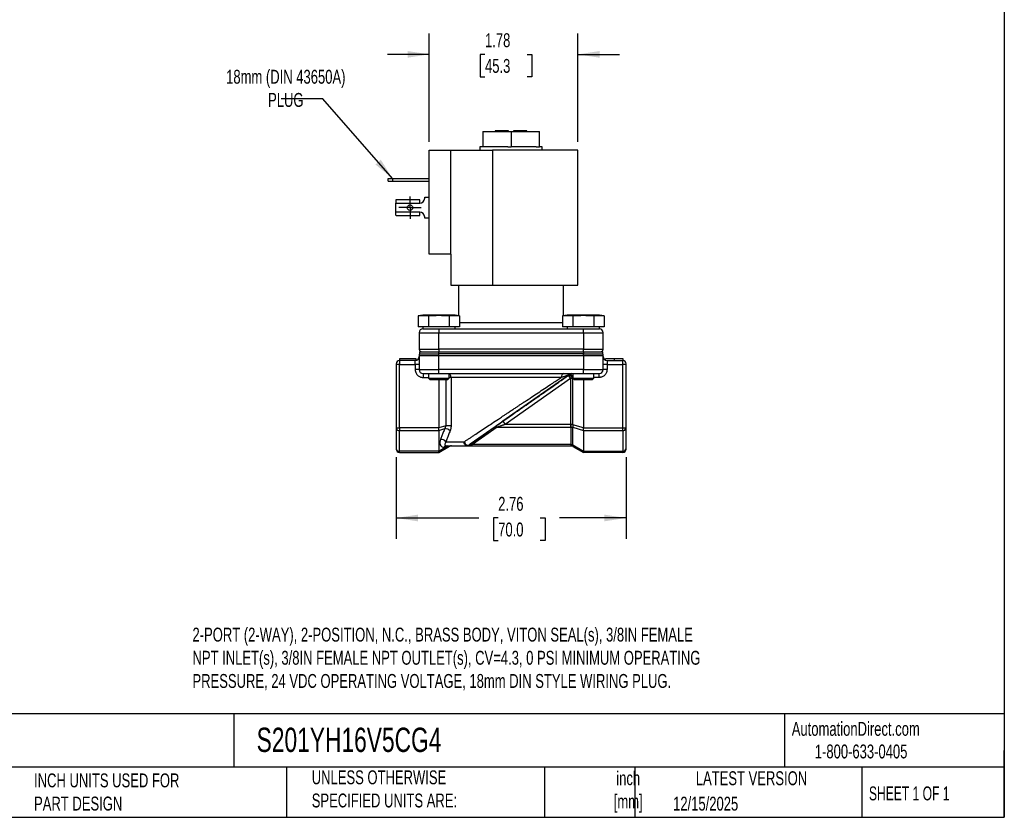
# Model space of a CAD drawing. Header units: inches. Extents: x 0.5 to 21.5, y 0.5 to 16.5.
# Tile 2 of 3: x 9.7 to 21.5, y 0.5 to 10.1. Entities that reach past the tile are written whole.
import ezdxf

# ---------------------------------------------------------------- set-up
doc = ezdxf.new("R2010")
doc.units = ezdxf.units.IN
doc.header["$LTSCALE"] = 2
doc.header["$MEASUREMENT"] = 0
doc.linetypes.add('SLD-Center', pattern=[0.75, 0.6, -0.05, 0.05, -0.05])
doc.linetypes.add('SLD-Solid', pattern=[0])
doc.layers.add('CENTER', color=40, linetype='SLD-Center')
doc.layers.add('DIMENSIONS', color=140, linetype='SLD-Solid', lineweight=25)
doc.layers.add('TEXT', color=140, linetype='SLD-Solid', lineweight=25)
doc.styles.add('SLDTEXTSTYLE0', font='TXT', dxfattribs={"width": 0.7})
doc.styles.add('SLDTEXTSTYLE1', font='TXT', dxfattribs={"width": 0.65})
doc.dimstyles.new('SLDDIMSTYLE1', dxfattribs={"dimtxt": 0.169922, "dimasz": 0.26, "dimexe": 0, "dimexo": 0.0625, "dimgap": 0.04248, "dimtad": 0, "dimtih": 1, "dimtoh": 1, "dimrnd": 1e-09, "dimzin": 12, "dimdsep": 46, "dimtxsty": 'SLDTEXTSTYLE0', "dimsah": 1, "dimcen": 0.09, "dimadec": 0, "dimazin": 3, "dimtfac": 1, "dimtmove": 0, "dimatfit": 0, "dimfxl": 0, "dimfrac": 2, "dimtolj": 1, "dimtzin": 12, "dimarcsym": 0})
doc.dimstyles.new('SLDDIMSTYLE2', dxfattribs={"dimtxt": 0.169922, "dimasz": 0.26, "dimexe": 0, "dimexo": 0.0625, "dimgap": 0.04248, "dimtad": 0, "dimtih": 1, "dimtoh": 1, "dimrnd": 1e-09, "dimzin": 12, "dimdsep": 46, "dimtxsty": 'SLDTEXTSTYLE0', "dimsah": 1, "dimcen": 0.09, "dimadec": 0, "dimazin": 3, "dimtfac": 1, "dimtofl": 0, "dimtmove": 0, "dimatfit": 3, "dimfxl": 0, "dimfrac": 2, "dimtolj": 1, "dimtzin": 12, "dimarcsym": 0})
doc.dimstyles.new('SLDDIMSTYLE4', dxfattribs={"dimtxt": 0.18, "dimasz": 0.26, "dimexe": 0, "dimexo": 0.0625, "dimgap": 0, "dimtad": 0, "dimtih": 1, "dimtoh": 1, "dimdec": 0, "dimrnd": 1e-09, "dimzin": 0, "dimdsep": 46, "dimtxsty": 'Standard', "dimsah": 1, "dimcen": 0.09, "dimadec": 0, "dimazin": 0, "dimtfac": 0.26, "dimtdec": 0, "dimtofl": 0, "dimtmove": 0, "dimatfit": 3, "dimfxl": 0, "dimfrac": 2, "dimtolj": 1, "dimtzin": 0, "dimarcsym": 0})

# ---------------------------------------------------------------- blocks, each defined once
blk = doc.blocks.new('_D_5')
at = {"layer": 'DIMENSIONS'}
for p, q in [((14.605, 8.601), (14.605, 9.898)), ((16.387, 8.601), (16.387, 9.898)), ((14.605, 9.648), (14.105, 9.648)), ((15.274, 9.648), (15.217, 9.648)), ((15.217, 9.648), (15.217, 9.378)), ((15.779, 9.648), (15.836, 9.648)), ((15.836, 9.648), (15.836, 9.378)), ((16.387, 9.648), (16.887, 9.648)), ((15.217, 9.378), (15.274, 9.378)), ((15.836, 9.378), (15.779, 9.378))]:
    blk.add_line(p, q, dxfattribs=at)
for points in [[(14.605, 9.648), (14.345, 9.688), (14.345, 9.608)], [(16.387, 9.648), (16.647, 9.608), (16.647, 9.688)]]:
    blk.add_solid(points, dxfattribs=at)
at = {"layer": 'DIMENSIONS', "char_height": 0.1667, "attachment_point": 1, "style": 'SLDTEXTSTYLE0'}
for s, insert in [('1.78', (15.274, 9.901)), ('45.3', (15.274, 9.593))]:
    blk.add_mtext(s, dxfattribs=dict(at, insert=insert))
blk = doc.blocks.new('_D_6')
at = {"layer": 'DIMENSIONS'}
for p, q in [((14.209, 4.818), (14.209, 3.839)), ((16.965, 4.818), (16.965, 3.839)), ((14.209, 4.089), (15.201, 4.089)), ((15.432, 4.089), (15.375, 4.089)), ((15.375, 4.089), (15.375, 3.819)), ((15.937, 4.089), (15.994, 4.089)), ((15.994, 4.089), (15.994, 3.819)), ((16.965, 4.089), (16.167, 4.089)), ((15.375, 3.819), (15.432, 3.819)), ((15.994, 3.819), (15.937, 3.819))]:
    blk.add_line(p, q, dxfattribs=at)
for points in [[(14.209, 4.089), (14.469, 4.049), (14.469, 4.129)], [(16.965, 4.089), (16.705, 4.129), (16.705, 4.049)]]:
    blk.add_solid(points, dxfattribs=at)
at = {"layer": 'DIMENSIONS', "char_height": 0.1667, "attachment_point": 1, "style": 'SLDTEXTSTYLE0'}
for s, insert in [('2.76', (15.432, 4.342)), ('70.0', (15.432, 4.034))]:
    blk.add_mtext(s, dxfattribs=dict(at, insert=insert))
blk = doc.blocks.new('SW_CENTERMARKSYMBOL_2')
at = {"layer": 'CENTER', "color": 0}
for p, q in [((0, 0.1), (0, 0.1335)), ((-0.1, 0), (-0.1335, 0)), ((0, 0), (-0.1, 0)), ((0, 0), (0, 0.1)), ((0, 0), (0, -0.1)), ((0, 0), (0.1, 0)), ((0.1, 0), (0.1335, 0)), ((0, -0.1), (0, -0.1335))]:
    blk.add_line(p, q, dxfattribs=at)

msp = doc.modelspace()

# ---------------------------------------------------------------- linework, layer by layer
for p, q in [((15.247, 8.724), (15.247, 8.538)), ((15.247, 8.724), (15.587, 8.724)), ((15.397, 8.733), (15.397, 8.724)), ((15.557, 8.733), (15.397, 8.733)), ((15.557, 8.724), (15.557, 8.733)), ((15.587, 8.724), (15.587, 8.538)), ((15.587, 8.724), (15.928, 8.724)), ((15.617, 8.733), (15.617, 8.724)), ((15.777, 8.733), (15.617, 8.733)), ((15.777, 8.724), (15.777, 8.733)), ((15.928, 8.538), (15.928, 8.724)), ((14.605, 7.251), (14.605, 8.501)), ((14.605, 8.501), (14.865, 8.501)), ((14.865, 7.251), (14.865, 8.501)), ((14.865, 8.501), (15.366, 8.501)), ((15.214, 8.538), (15.214, 8.501)), ((15.247, 8.538), (15.214, 8.538)), ((15.285, 8.538), (15.247, 8.538)), ((15.549, 8.538), (15.285, 8.538)), ((15.366, 8.501), (15.366, 6.881)), ((16.387, 8.501), (15.366, 8.501)), ((15.549, 8.538), (15.587, 8.538)), ((15.625, 8.538), (15.587, 8.538)), ((15.889, 8.538), (15.625, 8.538)), ((15.889, 8.538), (15.928, 8.538)), ((15.96, 8.538), (15.928, 8.538)), ((15.96, 8.501), (15.96, 8.538)), ((16.387, 6.881), (16.387, 8.501)), ((14.114, 8.128), (14.114, 8.16)), ((14.114, 8.16), (14.164, 8.16)), ((14.164, 8.16), (14.164, 8.128)), ((14.164, 8.16), (14.605, 8.16)), ((14.114, 8.128), (14.164, 8.128)), ((14.164, 8.128), (14.605, 8.128)), ((14.551, 7.935), (14.605, 7.935)), ((14.551, 7.924), (14.551, 7.935)), ((14.205, 7.902), (14.205, 7.864)), ((14.205, 7.757), (14.205, 7.864)), ((14.205, 7.864), (14.491, 7.864)), ((14.491, 7.905), (14.213, 7.905)), ((14.491, 7.864), (14.491, 7.905)), ((14.491, 7.757), (14.205, 7.757)), ((14.205, 7.719), (14.205, 7.757)), ((14.213, 7.716), (14.491, 7.716)), ((14.491, 7.716), (14.491, 7.757)), ((14.551, 7.685), (14.551, 7.697)), ((14.605, 7.685), (14.551, 7.685)), ((14.865, 7.251), (14.605, 7.251)), ((14.865, 7.251), (14.865, 6.881)), ((14.865, 6.881), (15.366, 6.881)), ((14.957, 6.881), (14.957, 6.515)), ((15.366, 6.881), (16.387, 6.881)), ((16.217, 6.515), (16.217, 6.881)), ((14.527, 6.522), (14.472, 6.513)), ((14.472, 6.513), (14.472, 6.38)), ((14.915, 6.522), (14.527, 6.522)), ((14.596, 6.513), (14.596, 6.38)), ((14.845, 6.513), (14.845, 6.38)), ((14.969, 6.513), (14.915, 6.522)), ((14.969, 6.513), (14.969, 6.38)), ((16.26, 6.522), (16.205, 6.513)), ((16.205, 6.513), (16.205, 6.38)), ((16.648, 6.522), (16.26, 6.522)), ((16.329, 6.513), (16.329, 6.38)), ((16.578, 6.513), (16.578, 6.38)), ((16.702, 6.513), (16.648, 6.522)), ((16.702, 6.513), (16.702, 6.38)), ((14.596, 6.38), (14.472, 6.38)), ((14.527, 6.38), (14.527, 6.358)), ((14.845, 6.38), (14.596, 6.38)), ((14.969, 6.38), (14.845, 6.38)), ((14.915, 6.358), (14.915, 6.38)), ((14.969, 6.435), (16.205, 6.435)), ((16.329, 6.38), (16.205, 6.38)), ((16.26, 6.38), (16.26, 6.358)), ((16.578, 6.38), (16.329, 6.38)), ((16.702, 6.38), (16.578, 6.38)), ((16.648, 6.358), (16.648, 6.38)), ((14.485, 6.311), (14.721, 6.311)), ((14.485, 6.311), (14.485, 6.113)), ((14.527, 6.358), (14.764, 6.358)), ((14.721, 6.358), (14.721, 6.311)), ((14.721, 6.113), (14.721, 6.311)), ((14.721, 6.311), (16.454, 6.311)), ((14.764, 6.358), (16.41, 6.358)), ((16.41, 6.358), (16.648, 6.358)), ((16.454, 6.311), (16.454, 6.358)), ((16.454, 6.311), (16.69, 6.311)), ((16.454, 6.311), (16.454, 6.113)), ((16.69, 6.113), (16.69, 6.311)), ((14.485, 6.113), (14.721, 6.113)), ((14.485, 6.038), (14.485, 5.868)), ((14.485, 6.038), (14.721, 6.038)), ((14.487, 6.082), (14.487, 6.057)), ((14.487, 6.082), (14.721, 6.082)), ((14.487, 6.057), (14.721, 6.057)), ((14.721, 6.113), (14.721, 6.082)), ((16.454, 6.113), (14.721, 6.113)), ((14.721, 6.057), (14.721, 6.082)), ((14.721, 6.082), (16.453, 6.082)), ((14.721, 6.038), (14.721, 6.057)), ((16.453, 6.057), (14.721, 6.057)), ((14.721, 5.868), (14.721, 6.038)), ((14.721, 6.038), (16.454, 6.038)), ((16.453, 6.082), (16.453, 6.057)), ((16.453, 6.082), (16.687, 6.082)), ((16.453, 6.057), (16.687, 6.057)), ((16.454, 6.082), (16.454, 6.113)), ((16.454, 6.113), (16.69, 6.113)), ((16.454, 6.038), (16.454, 6.057)), ((16.454, 6.038), (16.454, 5.868)), ((16.454, 6.038), (16.69, 6.038)), ((16.687, 6.057), (16.687, 6.082)), ((16.69, 5.868), (16.69, 6.038)), ((14.249, 5.931), (14.209, 5.931)), ((14.209, 5.931), (14.209, 5.171)), ((14.449, 5.998), (14.249, 5.998)), ((14.249, 5.998), (14.249, 5.978)), ((14.249, 5.978), (14.249, 5.931)), ((14.438, 5.978), (14.249, 5.978)), ((14.249, 5.171), (14.249, 5.931)), ((14.249, 5.931), (14.438, 5.931)), ((14.438, 5.931), (14.438, 5.978)), ((14.438, 5.931), (14.438, 5.868)), ((14.485, 5.931), (14.438, 5.931)), ((14.449, 5.98), (14.449, 5.998)), ((16.737, 5.931), (16.69, 5.931)), ((16.72, 5.981), (16.72, 5.998)), ((16.737, 5.978), (16.737, 5.931)), ((16.737, 5.978), (16.925, 5.978)), ((16.737, 5.931), (16.737, 5.868)), ((16.737, 5.931), (16.925, 5.931)), ((16.826, 5.978), (16.826, 5.998)), ((16.925, 5.931), (16.925, 5.978)), ((16.925, 5.171), (16.925, 5.931)), ((16.965, 5.931), (16.925, 5.931)), ((16.93, 5.978), (16.93, 5.998)), ((16.965, 5.171), (16.965, 5.931)), ((14.485, 5.868), (14.438, 5.868)), ((14.485, 5.868), (14.721, 5.868)), ((14.532, 5.821), (14.532, 5.774)), ((14.596, 5.821), (14.596, 5.765)), ((14.721, 5.821), (14.721, 5.868)), ((16.454, 5.868), (14.721, 5.868)), ((14.721, 5.821), (16.454, 5.821)), ((14.846, 5.765), (14.846, 5.821)), ((16.273, 5.799), (15.489, 5.25)), ((16.273, 5.799), (16.3, 5.76)), ((16.304, 5.763), (16.276, 5.801)), ((16.329, 5.821), (16.329, 5.765)), ((16.454, 5.821), (16.454, 5.868)), ((16.454, 5.868), (16.69, 5.868)), ((16.579, 5.765), (16.579, 5.821)), ((16.643, 5.774), (16.643, 5.821)), ((16.737, 5.868), (16.69, 5.868)), ((14.532, 5.774), (14.596, 5.774)), ((14.596, 5.765), (14.616, 5.745)), ((14.596, 5.765), (14.846, 5.765)), ((14.826, 5.745), (14.616, 5.745)), ((14.721, 5.745), (14.721, 5.171)), ((14.805, 5.745), (14.805, 5.193)), ((14.826, 5.745), (14.846, 5.765)), ((14.867, 5.774), (14.846, 5.774)), ((16.188, 5.774), (14.867, 5.774)), ((14.867, 5.774), (14.867, 5.193)), ((16.3, 5.76), (15.516, 5.211)), ((16.304, 5.211), (16.304, 5.763)), ((16.327, 5.763), (16.329, 5.765)), ((16.327, 5.206), (16.327, 5.763)), ((16.329, 5.765), (16.349, 5.745)), ((16.329, 5.765), (16.579, 5.765)), ((16.559, 5.745), (16.349, 5.745)), ((16.453, 5.745), (16.453, 5.171)), ((16.559, 5.745), (16.579, 5.765)), ((16.643, 5.774), (16.579, 5.774)), ((15.489, 5.25), (15.516, 5.211)), ((16.303, 5.211), (15.516, 5.211)), ((16.304, 5.211), (16.303, 5.178)), ((16.303, 5.178), (16.303, 5.211)), ((16.453, 5.169), (16.329, 5.205)), ((14.209, 5.171), (14.249, 5.171)), ((14.209, 5.166), (14.209, 4.918)), ((14.249, 5.171), (14.249, 5.138)), ((14.721, 5.171), (14.249, 5.171)), ((14.249, 5.138), (14.721, 5.138)), ((14.249, 4.89), (14.249, 5.138)), ((14.805, 5.193), (14.721, 5.169)), ((14.721, 5.14), (14.792, 5.161)), ((14.721, 5.138), (14.721, 4.89)), ((14.867, 5.193), (14.805, 5.193)), ((15.394, 5.183), (15.096, 4.974)), ((15.421, 5.178), (15.123, 4.969)), ((15.421, 5.178), (16.303, 5.178)), ((16.303, 5.178), (16.303, 4.969)), ((16.328, 5.177), (16.453, 5.14)), ((16.328, 4.961), (16.328, 5.177)), ((16.453, 5.171), (16.925, 5.171)), ((16.453, 5.138), (16.925, 5.138)), ((16.453, 5.138), (16.453, 4.89)), ((16.925, 5.138), (16.925, 5.171)), ((16.925, 5.171), (16.965, 5.171)), ((16.925, 5.138), (16.925, 4.89)), ((16.965, 4.918), (16.965, 5.166)), ((14.806, 5.002), (15.024, 5.002)), ((16.303, 4.969), (15.123, 4.969)), ((16.303, 4.969), (16.303, 4.955)), ((16.453, 4.888), (16.328, 4.961)), ((14.721, 4.89), (14.249, 4.89)), ((14.249, 4.876), (14.249, 4.89)), ((14.249, 4.876), (14.721, 4.876)), ((14.721, 4.876), (14.847, 4.949)), ((14.805, 4.937), (14.721, 4.888)), ((14.783, 4.937), (14.805, 4.937)), ((15.054, 4.955), (16.303, 4.955)), ((16.329, 4.948), (16.453, 4.876)), ((16.453, 4.89), (16.925, 4.89)), ((16.925, 4.876), (16.453, 4.876)), ((16.925, 4.89), (16.925, 4.876))]:
    msp.add_line(p, q)
at = {"flags": 128}
for points in [[(15.054, 4.955), (15.048, 4.956), (15.042, 4.959), (15.037, 4.963), (15.033, 4.969), (15.029, 4.976), (15.026, 4.984), (15.025, 4.993), (15.024, 5.002)], [(16.327, 4.949), (16.327, 4.95), (16.326, 4.95), (16.326, 4.952), (16.326, 4.953), (16.326, 4.955), (16.326, 4.957), (16.326, 4.959), (16.327, 4.961)], [(16.328, 4.961), (16.327, 4.958), (16.327, 4.956), (16.327, 4.954), (16.327, 4.952), (16.327, 4.951), (16.327, 4.95), (16.328, 4.949), (16.329, 4.948)]]:
    msp.add_lwpolyline(points, dxfattribs=at)
msp.add_circle((14.375, 7.81), 0.0335)
for centre, radius, start, end in [((14.491, 7.924), 0.06, 270, 0), ((14.491, 7.697), 0.06, 0, 90), ((14.532, 6.311), 0.047, 90, 180), ((16.643, 6.311), 0.047, 0, 90), ((14.438, 6.025), 0.047, 270, 0), ((14.516, 6.113), 0.031, 180, 270), ((14.532, 6.038), 0.047, 156.1555, 180), ((16.659, 6.113), 0.031, 270, 0), ((16.643, 6.038), 0.047, 0, 23.8445), ((16.737, 6.025), 0.047, 180, 270), ((14.249, 5.938), 0.04, 90, 180), ((16.925, 5.938), 0.04, 0, 90), ((14.532, 5.868), 0.047, 180, 270), ((16.23, 5.781), 0.0417, 102.9421, 188.7411), ((16.315, 5.805), 0.0165, 34.6477, 85.7605), ((16.643, 5.868), 0.047, 270, 0), ((16.399, 5.19), 0.0738, 168.0712, 190.4845), ((16.4, 5.188), 0.073, 166.4623, 188.8633), ((14.244, 5.173), 0.0357, 191.4218, 278.0495), ((14.794, 5.08), 0.0807, 40.4142, 91.3732), ((15.404, 5.161), 0.0247, 45.1134, 112.7801), ((16.93, 5.173), 0.0357, 261.9505, 348.5782), ((14.748, 4.958), 0.0736, 37.5515, 95.9397), ((15.094, 4.941), 0.0268, 59.8616, 120.1384), ((15.105, 4.952), 0.0247, 45.1134, 112.7801), ((16.51, 4.967), 0.207, 179.4523, 183.2685), ((14.244, 4.925), 0.0357, 191.4218, 278.0495), ((14.249, 4.916), 0.04, 180, 270), ((14.81, 4.926), 0.0292, 95.4313, 159.0495), ((14.833, 4.926), 0.0292, 95.4313, 159.0495), ((14.871, 4.908), 0.047, 90, 120), ((16.93, 4.925), 0.0357, 261.9505, 348.5782), ((16.925, 4.916), 0.04, 270, 0)]:
    msp.add_arc(centre, radius, start, end)
for centre, start_param, end_param in [((14.213, 7.864), 0, 0.374289), ((14.213, 7.757), 2.767303, 3.141593)]:
    msp.add_ellipse(centre, major_axis=(0, 0.041), ratio=0.506667, start_param=start_param, end_param=end_param)
for points in [[(14.472, 6.513), (14.493, 6.516), (14.534, 6.521), (14.576, 6.516), (14.596, 6.513)], [(14.845, 6.513), (14.866, 6.516), (14.907, 6.521), (14.948, 6.516), (14.969, 6.513)], [(16.205, 6.513), (16.226, 6.516), (16.267, 6.521), (16.309, 6.516), (16.329, 6.513)], [(16.578, 6.513), (16.599, 6.516), (16.64, 6.521), (16.681, 6.516), (16.702, 6.513)], [(14.209, 5.938), (14.209, 5.938), (14.209, 5.935), (14.209, 5.931)], [(16.965, 5.931), (16.965, 5.935), (16.965, 5.938), (16.965, 5.938)], [(14.532, 5.821), (14.532, 5.821), (14.616, 5.821), (14.721, 5.821)], [(16.273, 5.799), (16.274, 5.799), (16.275, 5.8), (16.276, 5.801)], [(16.454, 5.821), (16.558, 5.821), (16.643, 5.821), (16.643, 5.821)], [(16.3, 5.76), (16.301, 5.761), (16.302, 5.762), (16.304, 5.763)], [(16.304, 5.211), (16.304, 5.211), (16.303, 5.211), (16.303, 5.211)], [(16.327, 5.206), (16.32, 5.209), (16.312, 5.211), (16.304, 5.211)], [(16.329, 5.205), (16.328, 5.205), (16.328, 5.205), (16.327, 5.206)], [(14.209, 5.171), (14.209, 5.169), (14.209, 5.168), (14.209, 5.166)], [(14.721, 5.169), (14.721, 5.17), (14.721, 5.17), (14.721, 5.171)], [(16.303, 5.178), (16.312, 5.178), (16.32, 5.178), (16.327, 5.177)], [(16.303, 5.178), (16.303, 5.178), (16.303, 5.178), (16.303, 5.178)], [(16.327, 5.177), (16.327, 5.177), (16.327, 5.177), (16.328, 5.177)], [(16.453, 5.171), (16.453, 5.17), (16.453, 5.17), (16.453, 5.169)], [(16.965, 5.166), (16.965, 5.168), (16.965, 5.169), (16.965, 5.171)], [(15.081, 4.964), (15.073, 4.958), (15.063, 4.955), (15.054, 4.955)], [(15.096, 4.974), (15.09, 4.971), (15.085, 4.967), (15.081, 4.964)], [(16.303, 4.969), (16.303, 4.969), (16.303, 4.969), (16.303, 4.969)], [(16.327, 4.961), (16.32, 4.966), (16.312, 4.969), (16.303, 4.969)], [(16.328, 4.961), (16.327, 4.961), (16.327, 4.961), (16.327, 4.961)], [(14.209, 4.918), (14.209, 4.917), (14.209, 4.916), (14.209, 4.916)], [(14.721, 4.876), (14.721, 4.876), (14.721, 4.876), (14.721, 4.876)], [(14.808, 4.955), (14.86, 4.955), (14.945, 4.955), (15.054, 4.955)], [(16.303, 4.955), (16.303, 4.955), (16.303, 4.955), (16.304, 4.955)], [(16.304, 4.955), (16.312, 4.955), (16.32, 4.953), (16.327, 4.949)], [(16.327, 4.949), (16.328, 4.949), (16.328, 4.949), (16.329, 4.948)], [(16.453, 4.876), (16.453, 4.876), (16.453, 4.876), (16.453, 4.876)], [(16.965, 4.916), (16.965, 4.916), (16.965, 4.917), (16.965, 4.918)]]:
    msp.add_open_spline(points, degree=3)
for points, knots in [([(14.596, 6.513), (14.638, 6.516), (14.679, 6.519), (14.762, 6.519), (14.804, 6.516), (14.845, 6.513)], [0, 0, 0, 0, 0.5, 0.5, 1, 1, 1, 1]), ([(16.329, 6.513), (16.371, 6.516), (16.412, 6.519), (16.495, 6.519), (16.537, 6.516), (16.578, 6.513)], [0, 0, 0, 0, 0.5, 0.5, 1, 1, 1, 1]), ([(16.826, 5.998), (16.824, 5.998), (16.819, 5.998), (16.812, 5.998), (16.805, 5.998), (16.798, 5.998), (16.792, 5.998), (16.785, 5.998), (16.779, 5.998), (16.772, 5.998), (16.766, 5.998), (16.761, 5.998), (16.755, 5.998), (16.751, 5.998), (16.746, 5.998), (16.742, 5.998), (16.737, 5.998), (16.734, 5.998), (16.731, 5.998), (16.728, 5.998), (16.725, 5.998), (16.723, 5.998), (16.722, 5.998), (16.721, 5.998), (16.72, 5.998), (16.72, 5.998), (16.72, 5.998)], [0, 0, 0, 0, 0.043209, 0.085873, 0.12812, 0.170152, 0.211918, 0.253753, 0.296006, 0.338443, 0.381015, 0.42282, 0.464089, 0.505126, 0.545975, 0.586985, 0.628339, 0.670084, 0.711992, 0.753039, 0.794049, 0.834886, 0.875498, 0.916547, 0.958004, 1, 1, 1, 1]), ([(16.93, 5.998), (16.93, 5.998), (16.93, 5.998), (16.928, 5.998), (16.926, 5.998), (16.923, 5.998), (16.918, 5.998), (16.913, 5.998), (16.907, 5.998), (16.9, 5.998), (16.892, 5.998), (16.884, 5.998), (16.875, 5.998), (16.866, 5.998), (16.857, 5.998), (16.847, 5.998), (16.837, 5.998), (16.83, 5.998), (16.826, 5.998)], [0, 0, 0, 0, 0.065819, 0.129747, 0.192072, 0.253459, 0.31457, 0.37628, 0.439026, 0.503267, 0.567493, 0.629705, 0.691, 0.751452, 0.812004, 0.87315, 0.935635, 1, 1, 1, 1]), ([(14.438, 5.868), (14.438, 5.866), (14.438, 5.862), (14.438, 5.857), (14.439, 5.851), (14.44, 5.845), (14.442, 5.839), (14.446, 5.83), (14.452, 5.816), (14.465, 5.801), (14.48, 5.789), (14.495, 5.781), (14.508, 5.777), (14.52, 5.775), (14.528, 5.774), (14.532, 5.774)], [0, 0, 0, 0, 0.04028, 0.080249, 0.120065, 0.159889, 0.199881, 0.2402, 0.370057, 0.500058, 0.629915, 0.759916, 0.840127, 0.919727, 1, 1, 1, 1]), ([(14.867, 5.774), (14.866, 5.78), (14.865, 5.793), (14.857, 5.808), (14.849, 5.813), (14.846, 5.816)], [0, 0, 0, 0, 0.354987, 0.709974, 1, 1, 1, 1]), ([(15.081, 4.964), (15.124, 4.994), (15.17, 5.026), (15.268, 5.095), (15.32, 5.131), (15.427, 5.206), (15.482, 5.245), (15.593, 5.322), (15.648, 5.361), (15.759, 5.439), (15.814, 5.477), (15.92, 5.551), (15.971, 5.587), (16.069, 5.656), (16.115, 5.688), (16.2, 5.747), (16.238, 5.774), (16.273, 5.799)], [0, 0, 0, 0, 0.125, 0.125, 0.25, 0.25, 0.375, 0.375, 0.5, 0.5, 0.625, 0.625, 0.75, 0.75, 0.875, 0.875, 1, 1, 1, 1]), ([(16.284, 5.808), (16.283, 5.807), (16.28, 5.806), (16.276, 5.804), (16.271, 5.802), (16.264, 5.799), (16.255, 5.796), (16.245, 5.792), (16.232, 5.788), (16.219, 5.784), (16.203, 5.779), (16.193, 5.776), (16.188, 5.774)], [0, 0, 0, 0, 0.054481, 0.114334, 0.179638, 0.250466, 0.363789, 0.50086, 0.564897, 0.750147, 0.875999, 1, 1, 1, 1]), ([(16.276, 5.801), (16.277, 5.802), (16.28, 5.804), (16.282, 5.806), (16.284, 5.808)], [0, 0, 0, 0, 0.47665, 1, 1, 1, 1]), ([(16.276, 5.801), (16.276, 5.801), (16.277, 5.801), (16.279, 5.802), (16.28, 5.802), (16.282, 5.802), (16.283, 5.802), (16.285, 5.802), (16.288, 5.801), (16.293, 5.799), (16.3, 5.795), (16.306, 5.789), (16.312, 5.783), (16.318, 5.777), (16.323, 5.77), (16.326, 5.765), (16.327, 5.763)], [0, 0, 0, 0, 0.045948, 0.088515, 0.127676, 0.163425, 0.195765, 0.224711, 0.250281, 0.381547, 0.500051, 0.604078, 0.7049, 0.803638, 0.901565, 1, 1, 1, 1]), ([(16.284, 5.808), (16.288, 5.812), (16.293, 5.815), (16.304, 5.82), (16.31, 5.821), (16.316, 5.821)], [0, 0, 0, 0, 0.5, 0.5, 1, 1, 1, 1]), ([(16.329, 5.786), (16.327, 5.787), (16.324, 5.791), (16.317, 5.796), (16.309, 5.801), (16.301, 5.805), (16.294, 5.808), (16.288, 5.809), (16.285, 5.808), (16.284, 5.808)], [0, 0, 0, 0, 0.067986, 0.23385, 0.378652, 0.539425, 0.689325, 0.844753, 1, 1, 1, 1]), ([(16.737, 5.868), (16.737, 5.866), (16.736, 5.862), (16.736, 5.857), (16.735, 5.851), (16.734, 5.845), (16.732, 5.839), (16.729, 5.83), (16.722, 5.816), (16.71, 5.801), (16.695, 5.789), (16.68, 5.781), (16.666, 5.777), (16.654, 5.775), (16.647, 5.774), (16.643, 5.774)], [0, 0, 0, 0, 0.0402799, 0.0802488, 0.1200651, 0.1598891, 0.1998813, 0.2401997, 0.3700572, 0.5000577, 0.6299153, 0.7599159, 0.8401269, 0.9197271, 1, 1, 1, 1]), ([(15.587, 5.376), (15.594, 5.38), (15.606, 5.388), (15.625, 5.401), (15.642, 5.412), (15.659, 5.423), (15.675, 5.434), (15.689, 5.444), (15.703, 5.453), (15.716, 5.461), (15.728, 5.469), (15.739, 5.477), (15.775, 5.5), (15.833, 5.538), (15.912, 5.591), (15.987, 5.641), (16.045, 5.68), (16.087, 5.707), (16.114, 5.725), (16.14, 5.742), (16.165, 5.759), (16.18, 5.769), (16.188, 5.774)], [0, 0, 0, 0, 0.03012, 0.058834, 0.086142, 0.112044, 0.13654, 0.159631, 0.181316, 0.201594, 0.220468, 0.237935, 0.253996, 0.389363, 0.50975, 0.639736, 0.760399, 0.810454, 0.859435, 0.907349, 0.954202, 1, 1, 1, 1]), ([(16.327, 5.763), (16.326, 5.763), (16.324, 5.763), (16.32, 5.763), (16.316, 5.763), (16.31, 5.763), (16.306, 5.763), (16.304, 5.763)], [0, 0, 0, 0, 0.152001, 0.318697, 0.500112, 0.707629, 1, 1, 1, 1]), ([(15.024, 5.002), (15.029, 5.005), (15.038, 5.012), (15.053, 5.021), (15.068, 5.031), (15.083, 5.042), (15.099, 5.052), (15.115, 5.063), (15.132, 5.074), (15.164, 5.095), (15.216, 5.13), (15.286, 5.176), (15.36, 5.225), (15.417, 5.263), (15.46, 5.291), (15.486, 5.309), (15.516, 5.329), (15.55, 5.351), (15.574, 5.367), (15.587, 5.376)], [0, 0, 0, 0, 0.028684, 0.057778, 0.087283, 0.117199, 0.147528, 0.178271, 0.20943, 0.241004, 0.361691, 0.491578, 0.611642, 0.746535, 0.783656, 0.827564, 0.878257, 0.935736, 1, 1, 1, 1]), ([(15.489, 5.25), (15.472, 5.238), (15.454, 5.225), (15.422, 5.202), (15.407, 5.192), (15.394, 5.183)], [0, 0, 0, 0, 0.5, 0.5, 1, 1, 1, 1]), ([(15.516, 5.211), (15.512, 5.21), (15.505, 5.208), (15.495, 5.204), (15.486, 5.201), (15.478, 5.198), (15.471, 5.196), (15.461, 5.192), (15.449, 5.188), (15.434, 5.183), (15.425, 5.18), (15.421, 5.178)], [0, 0, 0, 0, 0.116118, 0.221501, 0.316149, 0.400065, 0.473248, 0.535702, 0.711971, 0.866686, 1, 1, 1, 1]), ([(14.721, 5.14), (14.721, 5.141), (14.722, 5.143), (14.722, 5.146), (14.722, 5.15), (14.722, 5.153), (14.722, 5.157), (14.722, 5.161), (14.722, 5.165), (14.721, 5.167), (14.721, 5.169)], [0, 0, 0, 0, 0.122116, 0.244911, 0.368458, 0.492832, 0.618104, 0.744344, 0.87162, 1, 1, 1, 1]), ([(14.721, 5.138), (14.721, 5.138), (14.721, 5.139), (14.721, 5.14), (14.721, 5.14)], [0, 0, 0, 0, 0.499333, 1, 1, 1, 1]), ([(14.792, 5.161), (14.789, 5.154), (14.783, 5.139), (14.774, 5.117), (14.765, 5.096), (14.757, 5.074), (14.749, 5.052), (14.743, 5.038), (14.741, 5.031)], [0, 0, 0, 0, 0.167492, 0.334627, 0.501426, 0.667907, 0.834092, 1, 1, 1, 1]), ([(14.792, 5.161), (14.793, 5.162), (14.795, 5.165), (14.798, 5.17), (14.801, 5.177), (14.804, 5.185), (14.805, 5.191), (14.805, 5.193)], [0, 0, 0, 0, 0.1291655, 0.2960137, 0.5005445, 0.7916122, 1, 1, 1, 1]), ([(14.856, 5.133), (14.853, 5.125), (14.846, 5.109), (14.837, 5.086), (14.829, 5.064), (14.821, 5.043), (14.813, 5.022), (14.809, 5.009), (14.806, 5.002)], [0, 0, 0, 0, 0.182145, 0.358098, 0.52786, 0.691431, 0.84881, 1, 1, 1, 1]), ([(14.867, 5.193), (14.867, 5.191), (14.867, 5.187), (14.866, 5.18), (14.866, 5.174), (14.865, 5.168), (14.864, 5.16), (14.862, 5.151), (14.859, 5.142), (14.857, 5.136), (14.856, 5.133)], [0, 0, 0, 0, 0.1003087, 0.2000437, 0.2995861, 0.3993191, 0.4996235, 0.6678303, 0.8339923, 1, 1, 1, 1]), ([(16.453, 5.169), (16.453, 5.167), (16.453, 5.165), (16.452, 5.161), (16.452, 5.157), (16.452, 5.153), (16.452, 5.15), (16.452, 5.146), (16.453, 5.143), (16.453, 5.141), (16.453, 5.14)], [0, 0, 0, 0, 0.1283798, 0.2556562, 0.381896, 0.5071678, 0.6315417, 0.7550894, 0.877884, 1, 1, 1, 1]), ([(16.453, 5.14), (16.453, 5.14), (16.453, 5.139), (16.453, 5.138), (16.453, 5.138)], [0, 0, 0, 0, 0.500667, 1, 1, 1, 1]), ([(14.741, 5.031), (14.736, 5.019), (14.734, 5.007), (14.733, 4.991), (14.733, 4.986), (14.735, 4.976), (14.736, 4.971), (14.741, 4.958), (14.747, 4.951), (14.758, 4.943), (14.763, 4.94), (14.772, 4.938), (14.777, 4.937), (14.783, 4.937)], [0, 0, 0, 0, 0.25, 0.25, 0.375, 0.375, 0.5, 0.5, 0.75, 0.75, 0.875, 0.875, 1, 1, 1, 1]), ([(14.806, 5.002), (14.806, 5.001), (14.804, 4.999), (14.802, 4.995), (14.799, 4.99), (14.796, 4.984), (14.794, 4.977), (14.793, 4.97), (14.794, 4.965), (14.796, 4.961), (14.798, 4.958), (14.801, 4.956), (14.804, 4.956), (14.807, 4.955), (14.808, 4.955)], [0, 0, 0, 0, 0.050626, 0.109253, 0.175857, 0.2504, 0.409468, 0.5002, 0.637735, 0.750141, 0.82348, 0.889331, 0.948029, 1, 1, 1, 1]), ([(15.024, 5.002), (15.026, 4.997), (15.03, 4.99), (15.039, 4.978), (15.045, 4.972), (15.057, 4.964), (15.063, 4.962), (15.074, 4.961), (15.078, 4.962), (15.081, 4.964)], [0, 0, 0, 0, 0.25, 0.25, 0.5, 0.5, 0.75, 0.75, 1, 1, 1, 1]), ([(15.054, 4.955), (15.055, 4.955), (15.058, 4.955), (15.062, 4.956), (15.065, 4.957), (15.069, 4.958), (15.075, 4.96), (15.079, 4.963), (15.081, 4.964)], [0, 0, 0, 0, 0.163565, 0.304571, 0.42302, 0.518912, 0.778702, 1, 1, 1, 1]), ([(15.108, 4.964), (15.106, 4.963), (15.102, 4.962), (15.096, 4.96), (15.089, 4.959), (15.081, 4.957), (15.069, 4.956), (15.059, 4.955), (15.054, 4.955)], [0, 0, 0, 0, 0.105867, 0.221331, 0.346426, 0.48118, 0.695473, 1, 1, 1, 1]), ([(15.123, 4.969), (15.12, 4.968), (15.115, 4.966), (15.11, 4.965), (15.108, 4.964)], [0, 0, 0, 0, 0.526123, 1, 1, 1, 1]), ([(14.721, 4.888), (14.721, 4.889), (14.721, 4.889), (14.721, 4.89), (14.721, 4.89)], [0, 0, 0, 0, 0.50067, 1, 1, 1, 1]), ([(14.721, 4.876), (14.721, 4.877), (14.722, 4.877), (14.722, 4.877), (14.722, 4.879), (14.722, 4.88), (14.722, 4.882), (14.722, 4.884), (14.722, 4.886), (14.721, 4.887), (14.721, 4.888)], [0, 0, 0, 0, 0.128062, 0.255109, 0.381211, 0.506435, 0.630853, 0.754538, 0.877562, 1, 1, 1, 1]), ([(14.847, 4.949), (14.847, 4.949), (14.846, 4.949), (14.845, 4.948), (14.844, 4.948), (14.842, 4.947), (14.84, 4.947), (14.837, 4.946), (14.832, 4.944), (14.821, 4.941), (14.811, 4.938), (14.805, 4.937)], [0, 0, 0, 0, 0.042166, 0.087964, 0.137917, 0.192429, 0.251813, 0.316309, 0.386104, 0.658434, 1, 1, 1, 1]), ([(16.453, 4.888), (16.453, 4.887), (16.453, 4.886), (16.452, 4.884), (16.452, 4.882), (16.452, 4.88), (16.452, 4.879), (16.452, 4.877), (16.453, 4.877), (16.453, 4.877), (16.453, 4.876)], [0, 0, 0, 0, 0.122438, 0.245462, 0.369147, 0.493565, 0.618789, 0.744891, 0.871938, 1, 1, 1, 1]), ([(16.453, 4.89), (16.453, 4.89), (16.453, 4.889), (16.453, 4.889), (16.453, 4.888)], [0, 0, 0, 0, 0.49933, 1, 1, 1, 1])]:
    msp.add_open_spline(points, degree=3, knots=knots)
at = {"layer": 'TEXT'}
for p, q in [((21.5, 16.5), (21.5, 0.5)), ((21.5, 1.742), (0.5, 1.742)), ((12.264, 1.742), (12.264, 1.1)), ((18.864, 1.742), (18.864, 1.1)), ((21.5, 0.5), (21.5, 1.3)), ((21.5, 1.1), (0.5, 1.1)), ((12.896, 1.1), (12.896, 0.5)), ((15.986, 1.1), (15.986, 0.5)), ((17.072, 1.1), (17.072, 0.5)), ((19.791, 1.1), (19.791, 0.5)), ((0.5, 0.5), (21.5, 0.5))]:
    msp.add_line(p, q, dxfattribs=at)

# ---------------------------------------------------------------- block references
at = {"layer": 'CENTER'}
msp.add_blockref('SW_CENTERMARKSYMBOL_2', (14.375, 7.81), dxfattribs=at)

# ---------------------------------------------------------------- texts
at = {"layer": 'TEXT'}
for s, insert, char_height, attachment_point, style in [('18mm (DIN 43650A) ^JPLUG', (12.886, 9.463), 0.16667, 2, 'SLDTEXTSTYLE0'), ('2-PORT (2-WAY), 2-POSITION, N.C., BRASS BODY, VITON SEAL(s), 3/8IN FEMALE ^JNPT INLET(s), 3/8IN FEMALE NPT OUTLET(s), CV=4.3, 0 PSI MINIMUM OPERATING ^JPRESSURE, 24 VDC OPERATING VOLTAGE, 18mm DIN STYLE WIRING PLUG.', (11.767, 2.774), 0.166667, 1, 'SLDTEXTSTYLE0'), ('AutomationDirect.com', (18.952, 1.644), 0.16667, 1, 'SLDTEXTSTYLE0'), ('S201YH16V5CG4', (12.536, 1.575), 0.29167, 1, 'SLDTEXTSTYLE0'), ('1-800-633-0405', (19.228, 1.373), 0.16667, 1, 'SLDTEXTSTYLE0'), ('UNLESS OTHERWISE ^JSPECIFIED UNITS ARE:', (13.197, 1.063), 0.16667, 1, 'SLDTEXTSTYLE0'), ('inch^J[mm]', (16.991, 1.052), 0.1667, 2, 'SLDTEXTSTYLE0'), ('INCH UNITS USED FOR ^JPART DESIGN', (9.868, 1.026), 0.16667, 1, 'SLDTEXTSTYLE0'), ('LATEST VERSION', (18.469, 1.052), 0.16667, 2, 'SLDTEXTSTYLE0'), ('SHEET 1 OF 1', (19.877, 0.87), 0.16667, 1, 'SLDTEXTSTYLE1'), ('12/15/2025', (17.529, 0.747), 0.1667, 1, 'SLDTEXTSTYLE0')]:
    msp.add_mtext(s, dxfattribs=dict(at, insert=insert, char_height=char_height, attachment_point=attachment_point, style=style))

# ---------------------------------------------------------------- dimensions: what is measured, and where the dimension line sits
at = {"layer": 'DIMENSIONS'}
for base, p1, p2, dimstyle, picture, middle in [((16.387, 9.648), (14.605, 8.501), (16.387, 8.501), 'SLDDIMSTYLE1', '_D_5', (15.526, 9.648)), ((16.965, 4.089), (14.209, 4.918), (16.965, 4.918), 'SLDDIMSTYLE2', '_D_6', (15.684, 4.089))]:
    dim = msp.add_linear_dim(base=base, p1=p1, p2=p2, dimstyle=dimstyle, dxfattribs=at)
    dim.commit()
    dim.dimension.update_dxf_attribs({"geometry": picture, "text_midpoint": middle, "dimtype": 160})

# ---------------------------------------------------------------- leaders
at = {"layer": 'TEXT'}
msp.add_leader([(14.164, 8.16), (13.33, 9.116), (12.83, 9.116)], dimstyle='SLDDIMSTYLE4', dxfattribs=at)

doc.saveas('drawing.dxf')
